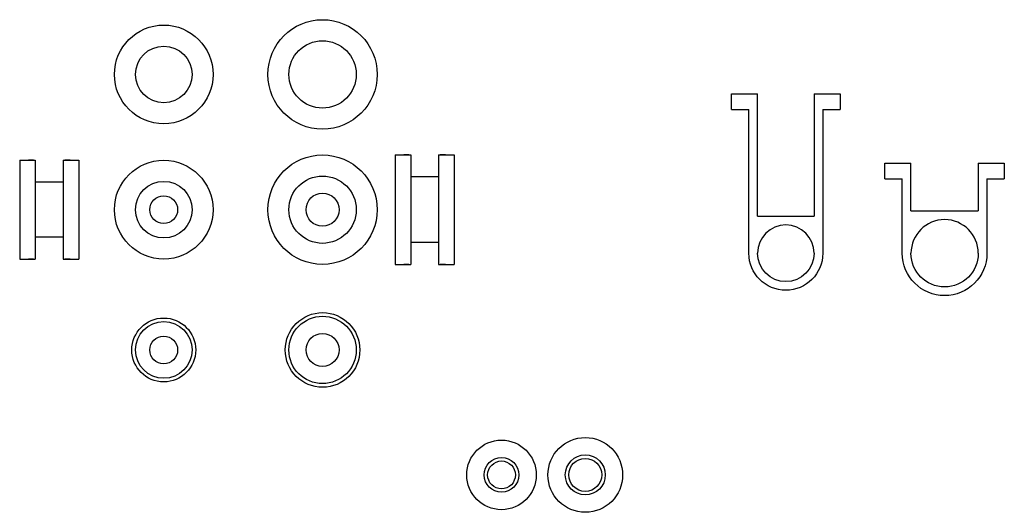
# Model space of a CAD drawing. Header units: millimetres. Extents: x 467 to 8841, y 759 to 7415.
import ezdxf

# ---------------------------------------------------------------- set-up
doc = ezdxf.new("R2010")
doc.units = ezdxf.units.MM
doc.layers.add('03', color=3, linetype='Continuous')
doc.layers.add('MOZ_area lote general', color=6, linetype='Continuous')

msp = doc.modelspace()

# ---------------------------------------------------------------- linework, layer by layer
for points in [[(8684.43, 7372.63), (8699.43, 7372.63)], [(8684.43, 7363.63), (8684.43, 7372.63)], [(8699.43, 7302.19), (8699.43, 7372.63)], [(8731.99, 7372.63), (8746.99, 7372.63)], [(8731.99, 7372.63), (8731.99, 7302.19)], [(8746.99, 7372.63), (8746.99, 7363.63)], [(8684.43, 7363.63), (8694.43, 7363.63)], [(8736.99, 7363.63), (8746.99, 7363.63)], [(8772.76, 7323.84), (8772.76, 7332.84)], [(8772.76, 7332.84), (8787.76, 7332.84)], [(8787.76, 7305.29), (8787.76, 7332.84)], [(8826.48, 7332.84), (8826.48, 7305.29)], [(8826.48, 7332.84), (8841.48, 7332.84)], [(8841.48, 7332.84), (8841.48, 7323.84)], [(8772.76, 7323.84), (8782.76, 7323.84)], [(8831.48, 7323.84), (8841.48, 7323.84)], [(8699.43, 7302.21), (8731.99, 7302.21)], [(8787.76, 7305.29), (8826.48, 7305.29)]]:
    msp.add_lwpolyline(points)
for points in [[(8736.99, 7363.63), (8736.99, 7280.93, -1), (8694.43, 7280.93), (8694.43, 7363.63)], [(8831.48, 7323.84), (8831.48, 7280.93, -1), (8782.76, 7280.93), (8782.76, 7323.84)], [(8731.99, 7280.93, -1), (8699.43, 7280.93)], [(8826.48, 7280.93, -1), (8787.76, 7280.93)]]:
    msp.add_lwpolyline(points, format="xyb")
for centre, radius in [((8357.64, 7306.01), 8), ((8449.05, 7306.01), 9.5), ((8357.64, 7225.34), 8), ((8449.05, 7225.34), 9.5), ((8552.06, 7153.5), 20), ((8600.27, 7153.5), 21.5), ((8600.27, 7153.5), 11.5), ((8552.06, 7153.5), 10), ((8552.06, 7153.5), 8), ((8600.27, 7153.5), 9.5)]:
    msp.add_circle(centre, radius)
for centre, radius in [((8807.12, 7280.93), 19.36), ((8715.71, 7280.93), 16.28)]:
    msp.add_arc(centre, radius, 0, 180)
at = {"layer": '03'}
for points in [[(8274.72, 7334.39), (8274.72, 7277.63)], [(8274.72, 7334.39), (8283.72, 7334.39)], [(8282.72, 7334.39), (8279.72, 7334.39)], [(8283.72, 7334.39), (8283.72, 7277.63)], [(8299.72, 7334.39), (8299.72, 7277.63)], [(8299.72, 7334.39), (8308.72, 7334.39)], [(8303.72, 7334.39), (8300.72, 7334.39)], [(8308.72, 7334.39), (8308.72, 7277.63)], [(8490.77, 7337.47), (8490.77, 7274.55)], [(8490.77, 7337.47), (8499.77, 7337.47)], [(8498.77, 7337.47), (8495.77, 7337.47)], [(8499.77, 7337.47), (8499.77, 7274.55)], [(8515.77, 7337.47), (8515.77, 7274.55)], [(8515.77, 7337.47), (8524.77, 7337.47)], [(8519.77, 7337.47), (8516.77, 7337.47)], [(8524.77, 7337.47), (8524.77, 7274.55)], [(8274.72, 7277.63), (8283.72, 7277.63)], [(8282.72, 7277.63), (8279.72, 7277.63)], [(8299.72, 7277.63), (8308.72, 7277.63)], [(8303.72, 7277.63), (8300.72, 7277.63)], [(8490.77, 7274.55), (8499.77, 7274.55)], [(8498.77, 7274.55), (8495.77, 7274.55)], [(8515.77, 7274.55), (8524.77, 7274.55)], [(8519.77, 7274.55), (8516.77, 7274.55)]]:
    msp.add_lwpolyline(points, dxfattribs=at)
for centre, radius in [((8449.05, 7383.78), 31.46), ((8357.64, 7383.78), 28.38), ((8357.64, 7306.01), 28.38), ((8449.05, 7306.01), 31.46)]:
    msp.add_circle(centre, radius, dxfattribs=at)
at = {"layer": 'MOZ_area lote general'}
for points in [[(8515.77, 7324.97), (8499.77, 7324.97)], [(8299.72, 7321.89), (8283.72, 7321.89)], [(8299.72, 7290.13), (8283.72, 7290.13)], [(8515.94, 7287.05), (8499.94, 7287.05)]]:
    msp.add_lwpolyline(points, dxfattribs=at)
for centre, radius in [((8449.05, 7383.78), 19.36), ((8357.64, 7383.78), 16.28), ((8449.05, 7306.01), 19.36), ((8357.64, 7306.01), 16.28), ((8357.64, 7225.34), 18.38), ((8449.05, 7225.34), 21.46), ((8449.05, 7225.34), 19.36), ((8357.64, 7225.34), 16.28)]:
    msp.add_circle(centre, radius, dxfattribs=at)

doc.saveas('drawing.dxf')
